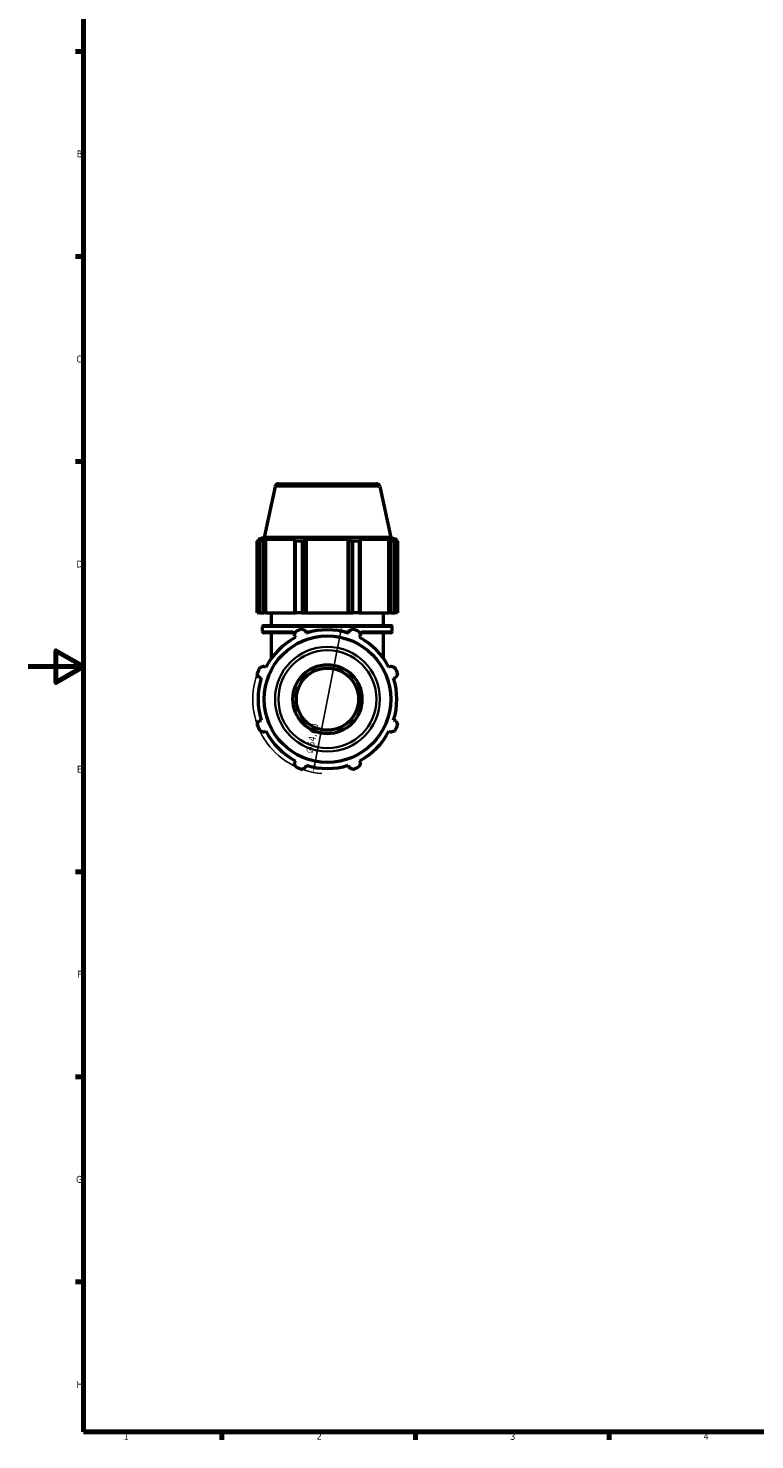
# Model space of a CAD drawing. Header units: millimetres. Extents: x 0 to 960, y 0 to 1056.
# Tile 1 of 7: x 0 to 263, y 17 to 528. Entities that reach past the tile are written whole.
import ezdxf

# ---------------------------------------------------------------- set-up
doc = ezdxf.new("R2010")
doc.units = ezdxf.units.MM
for name, color, linetype, lineweight in [('Border (ISO)', 7, 'Continuous', 70), ('Dimension (ISO)', 7, 'Continuous', 25), ('Visible (ISO)', 7, 'Continuous', 50), ('Visible Narrow (ISO)', 7, 'Continuous', 35)]:
    doc.layers.add(name, color=color, linetype=linetype, lineweight=lineweight)
doc.styles.add('Note Text (ISO)', font='tahoma.ttf')
doc.dimstyles.new('Default (ISO)', dxfattribs={"dimtxt": 2.5, "dimasz": 2.5, "dimexe": 3.175, "dimexo": 0, "dimgap": 0.762, "dimtad": 1, "dimrnd": 1e-08, "dimzin": 0, "dimtxsty": 'Note Text (ISO)', "dimcen": 0.09, "dimdle": 10, "dimclrd": 256, "dimclre": 256, "dimclrt": 256, "dimazin": 0, "dimtfac": 1.40208, "dimtmove": 0, "dimatfit": 3, "dimfxl": 1, "dimtolj": 1, "dimtzin": 0, "dimlwd": -1, "dimlwe": -1, "dimarcsym": 0})

# ---------------------------------------------------------------- blocks, each defined once
blk = doc.blocks.new('Borders Default Border')
at = {"layer": 'Border (ISO)'}
for p, q in [((20, 519.75), (17.1, 519.75)), ((20, 445.5), (17.1, 445.5)), ((20, 371.25), (17.1, 371.25)), ((20, 222.75), (17.1, 222.75)), ((20, 148.5), (17.1, 148.5)), ((20, 74.25), (17.1, 74.25)), ((70.08, 20), (70.08, 17.1)), ((140.17, 20), (140.17, 17.1)), ((210.25, 20), (210.25, 17.1))]:
    blk.add_line(p, q, dxfattribs=at)
at = {"layer": 'Border (ISO)', "flags": 128}
for points in [[(20, 20), (20, 574), (821, 574), (821, 20), (20, 20)], [(0, 297), (20, 297), (10, 302.77), (10, 291.23), (20, 297)]]:
    blk.add_lwpolyline(points, dxfattribs=at)
at = {"layer": 'Border (ISO)', "color": 232, "true_color": 0xca0064, "char_height": 2.5, "attachment_point": 7, "style": 'Note Text (ISO)'}
for s, insert in [('B', (17.59, 481.38)), ('C', (17.43, 407.08)), ('D', (17.43, 332.88)), ('E', (17.64, 258.63)), ('F', (17.7, 184.38)), ('G', (17.31, 110.08)), ('H', (17.44, 35.88)), ('1', (34.48, 17.1)), ('2', (104.37, 17.1)), ('3', (174.43, 17.05)), ('4', (244.42, 17.1))]:
    blk.add_mtext(s, dxfattribs=dict(at, insert=insert))
blk = doc.blocks.new('*D14')
at = {"layer": 'Defpoints', "color": 0, "transparency": 16777216}
for p in [(113.46, 311.72), (103.1, 258.72)]:
    blk.add_point(p, dxfattribs=at)
at = {"layer": 'Dimension (ISO)', "transparency": 16777216}
blk.add_line((112.98, 309.26), (103.58, 261.17), dxfattribs=at)
blk.add_arc((108.28, 285.22), 27, 160.208, 265.681, dxfattribs=at)
for points in [[(112.57, 309.34), (113.39, 309.18), (113.46, 311.72)], [(103.17, 261.25), (103.99, 261.09), (103.1, 258.72)]]:
    blk.add_solid(points, dxfattribs=at)
at = {"layer": 'Dimension (ISO)', "color": 232, "true_color": 0xca0064, "transparency": 16777216, "insert": (100.45, 265.85), "char_height": 2.5, "attachment_point": 1, "rotation": 78.9434, "style": 'Note Text (ISO)'}
blk.add_mtext('\\A1;∅54,00', dxfattribs=at)

msp = doc.modelspace()

# ---------------------------------------------------------------- linework, layer by layer
at = {"layer": 'Visible (ISO)'}
for p, q in [((90.5436, 363.2195), (126.0192, 363.2195)), ((89.321, 362.2294), (85.3866, 343.7195)), ((127.2419, 362.2294), (131.1763, 343.7195)), ((85.3866, 343.7195), (83.1714, 342.9997)), ((84.3336, 342.9997), (83.1714, 342.9997)), ((83.1714, 342.5385), (83.1714, 342.9997)), ((84.3336, 342.9997), (83.5611, 342.7365)), ((85.2901, 342.7365), (86.0086, 342.9997)), ((85.2901, 316.4195), (85.2901, 342.7365)), ((131.1763, 343.7195), (85.3866, 343.7195)), ((86.0086, 316.4195), (86.0086, 342.9997)), ((96.6869, 342.9997), (86.0086, 342.9997)), ((96.6869, 342.9997), (96.3129, 342.7365)), ((96.3129, 342.7365), (96.3129, 316.4195)), ((100.4871, 342.7365), (100.7307, 342.9997)), ((100.4871, 316.4195), (100.4871, 342.7365)), ((100.7307, 316.4195), (100.7307, 342.9997)), ((115.8321, 342.9997), (100.7307, 342.9997)), ((115.8321, 316.4195), (115.8321, 342.9997)), ((115.8321, 342.9997), (116.0757, 342.7365)), ((116.0757, 342.7365), (116.0757, 316.4195)), ((120.2499, 342.7365), (119.8759, 342.9997)), ((130.5543, 342.9997), (119.8759, 342.9997)), ((120.2499, 316.4195), (120.2499, 342.7365)), ((130.5543, 316.4195), (130.5543, 342.9997)), ((130.5543, 342.9997), (131.2727, 342.7365)), ((131.1763, 343.7195), (133.3914, 342.9997)), ((131.2727, 342.7365), (131.2727, 316.4195)), ((133.0018, 342.7365), (132.2292, 342.9997)), ((133.3914, 342.9997), (132.2292, 342.9997)), ((133.3914, 342.5385), (133.3914, 342.9997)), ((83.8527, 342.3856), (82.8764, 342.3856)), ((82.8764, 316.4195), (82.8764, 342.3856)), ((83.8527, 342.3856), (83.8527, 316.4195)), ((99.139, 342.3856), (96.782, 342.3856)), ((96.782, 316.4195), (96.782, 342.3856)), ((99.139, 342.3856), (99.139, 316.4195)), ((119.7809, 342.3856), (117.4238, 342.3856)), ((117.4238, 316.4195), (117.4238, 342.3856)), ((119.7809, 342.3856), (119.7809, 316.4195)), ((133.6865, 342.3856), (132.7101, 342.3856)), ((132.7101, 316.4195), (132.7101, 342.3856)), ((133.6865, 342.3856), (133.6865, 316.4195)), ((83.8527, 316.4195), (82.8764, 316.4195)), ((83.8527, 316.4195), (85.2901, 316.4195)), ((86.0086, 316.4195), (85.2901, 316.4195)), ((85.2914, 311.8595), (131.2714, 311.8595)), ((86.0086, 316.4195), (96.3129, 316.4195)), ((88.0314, 311.8595), (88.0314, 316.4195)), ((96.3129, 316.4195), (96.782, 316.4195)), ((99.139, 316.4195), (96.782, 316.4195)), ((99.139, 316.4195), (100.4871, 316.4195)), ((100.7307, 316.4195), (100.4871, 316.4195)), ((100.7307, 316.4195), (115.8321, 316.4195)), ((116.0757, 316.4195), (115.8321, 316.4195)), ((116.0757, 316.4195), (117.4238, 316.4195)), ((119.7809, 316.4195), (117.4238, 316.4195)), ((119.7809, 316.4195), (120.2499, 316.4195)), ((120.2499, 316.4195), (130.5543, 316.4195)), ((128.5314, 311.8595), (128.5314, 316.4195)), ((131.2727, 316.4195), (130.5543, 316.4195)), ((131.2727, 316.4195), (132.7101, 316.4195)), ((133.6865, 316.4195), (132.7101, 316.4195)), ((84.7914, 309.7595), (84.7914, 311.3595)), ((96.6551, 309.2595), (85.2914, 309.2595)), ((88.0314, 300.067), (88.0314, 309.2595)), ((96.3129, 308.2108), (96.6869, 307.4923)), ((100.7307, 309.1673), (100.4871, 309.9398)), ((101.0295, 309.2595), (100.7016, 309.2595)), ((115.8612, 309.2595), (115.5333, 309.2595)), ((116.0757, 309.9398), (115.8321, 309.1673)), ((119.8759, 307.4923), (120.2499, 308.2108)), ((131.2714, 309.2595), (119.9077, 309.2595)), ((128.5314, 300.067), (128.5314, 309.2595)), ((131.7714, 309.7595), (131.7714, 311.3595)), ((86.0086, 296.814), (85.2901, 297.188)), ((131.2727, 297.188), (130.5543, 296.814)), ((83.5611, 293.0138), (84.3336, 292.7702)), ((132.2292, 292.7702), (133.0018, 293.0138)), ((84.3336, 277.6688), (83.5611, 277.4252)), ((133.0018, 277.4252), (132.2292, 277.6688)), ((85.2901, 273.251), (86.0086, 273.625)), ((130.5543, 273.625), (131.2727, 273.251)), ((96.6869, 262.9466), (96.3129, 262.2282)), ((100.4871, 260.4991), (100.7307, 261.2716)), ((115.8321, 261.2716), (116.0757, 260.4991)), ((120.2499, 262.2282), (119.8759, 262.9466))]:
    msp.add_line(p, q, dxfattribs=at)
for radius in [22.8949, 12.5, 11.25]:
    msp.add_circle((108.2814, 285.2195), radius, dxfattribs=at)
for centre, radius, start, end in [((90.5436, 361.9695), 1.25, 90, 168), ((126.0192, 361.9695), 1.25, 12, 90), ((85.2914, 311.3595), 0.5, 90, 180), ((131.2714, 311.3595), 0.5, 0, 90), ((85.2914, 309.7595), 0.5, 180, 270), ((108.2814, 285.2195), 25.11, 117.5, 152.5), ((108.2814, 285.2195), 27, 109.791984, 115.208016), ((108.2814, 285.2195), 25.11, 72.5, 107.5), ((108.2814, 285.2195), 27, 64.791984, 70.208016), ((108.2814, 285.2195), 25.11, 27.5, 62.5), ((131.2714, 309.7595), 0.5, 270, 0), ((108.2814, 285.2195), 27, 154.791984, 160.208016), ((108.2814, 285.2195), 27, 19.791984, 25.208016), ((108.2814, 285.2195), 25.11, 162.5, 197.5), ((108.2814, 285.2195), 25.11, 342.5, 17.5), ((108.2814, 285.2195), 27, 199.791984, 205.208016), ((108.2814, 285.2195), 27, 334.791984, 340.208016), ((108.2814, 285.2195), 25.11, 207.5, 242.5), ((108.2814, 285.2195), 25.11, 297.5, 332.5), ((108.2814, 285.2195), 27, 244.791984, 250.208016), ((108.2814, 285.2195), 25.11, 252.5, 287.5), ((108.2814, 285.2195), 27, 289.791984, 295.208016)]:
    msp.add_arc(centre, radius, start, end, dxfattribs=at)
for points, weights in [([(82.8764, 342.3856), (83.2257, 342.5681), (83.5611, 342.7365)], [1, 1.00178018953, 1.00274431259]), ([(85.2901, 342.7365), (84.5861, 342.5681), (83.8527, 342.3856)], [1.00274431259, 1.00178018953, 1]), ([(96.782, 342.3856), (96.5426, 342.5681), (96.3129, 342.7365)], [1, 1.00178018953, 1.00274431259]), ([(100.4871, 342.7365), (99.8268, 342.5681), (99.139, 342.3856)], [1.00274431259, 1.00178018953, 1]), ([(117.4238, 342.3856), (116.736, 342.5681), (116.0757, 342.7365)], [1, 1.00178018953, 1.00274431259]), ([(120.2499, 342.7365), (120.0202, 342.5681), (119.7809, 342.3856)], [1.00274431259, 1.00178018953, 1]), ([(132.7101, 342.3856), (131.9768, 342.5681), (131.2727, 342.7365)], [1, 1.00178018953, 1.00274431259]), ([(133.0018, 342.7365), (133.3371, 342.5681), (133.6865, 342.3856)], [1.00274431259, 1.00178018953, 1]), ([(96.3129, 308.2108), (96.5426, 308.9148), (96.782, 309.6482)], [1.00274431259, 1.00178018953, 1]), ([(99.139, 310.6245), (99.8268, 310.2752), (100.4871, 309.9398)], [1, 1.00178018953, 1.00274431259]), ([(116.0757, 309.9398), (116.736, 310.2752), (117.4238, 310.6245)], [1.00274431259, 1.00178018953, 1]), ([(119.7809, 309.6482), (120.0202, 308.9148), (120.2499, 308.2108)], [1, 1.00178018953, 1.00274431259]), ([(83.8527, 296.7189), (84.5861, 296.9583), (85.2901, 297.188)], [1, 1.00178018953, 1.00274431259]), ([(131.2727, 297.188), (131.9768, 296.9583), (132.7101, 296.7189)], [1.00274431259, 1.00178018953, 1]), ([(83.5611, 293.0138), (83.2257, 293.6741), (82.8764, 294.3618)], [1.00274431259, 1.00178018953, 1]), ([(133.6865, 294.3618), (133.3371, 293.6741), (133.0018, 293.0138)], [1, 1.00178018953, 1.00274431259]), ([(82.8764, 276.0771), (83.2257, 276.7649), (83.5611, 277.4252)], [1, 1.00178018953, 1.00274431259]), ([(133.0018, 277.4252), (133.3371, 276.7649), (133.6865, 276.0771)], [1.00274431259, 1.00178018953, 1]), ([(85.2901, 273.251), (84.5861, 273.4807), (83.8527, 273.72)], [1.00274431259, 1.00178018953, 1]), ([(132.7101, 273.72), (131.9768, 273.4807), (131.2727, 273.251)], [1, 1.00178018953, 1.00274431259]), ([(96.782, 260.7908), (96.5426, 261.5241), (96.3129, 262.2282)], [1, 1.00178018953, 1.00274431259]), ([(120.2499, 262.2282), (120.0202, 261.5241), (119.7809, 260.7908)], [1.00274431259, 1.00178018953, 1]), ([(100.4871, 260.4991), (99.8268, 260.1638), (99.139, 259.8144)], [1.00274431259, 1.00178018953, 1]), ([(117.4238, 259.8144), (116.736, 260.1638), (116.0757, 260.4991)], [1, 1.00178018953, 1.00274431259])]:
    msp.add_rational_spline(points, weights, degree=2, dxfattribs=at)
at = {"layer": 'Visible Narrow (ISO)'}
for p, q in [((127.0084, 362.2294), (89.5544, 362.2294)), ((84.8251, 309.7595), (95.9342, 309.7595)), ((131.4822, 311.3595), (85.0806, 311.3595)), ((100.663, 309.7595), (102.839, 309.7595)), ((113.7238, 309.7595), (115.8998, 309.7595)), ((120.6286, 309.7595), (131.7377, 309.7595))]:
    msp.add_line(p, q, dxfattribs=at)
for radius in [18.9605, 17.7378]:
    msp.add_circle((108.2814, 285.2195), radius, dxfattribs=at)

# ---------------------------------------------------------------- block references
msp.add_blockref('Borders Default Border', (0, 0))

# ---------------------------------------------------------------- dimensions: what is measured, and where the dimension line sits
at = {"layer": 'Dimension (ISO)'}
dim = msp.add_diameter_dim_2p(p1=(113.4594, 311.7183), p2=(103.1034, 258.7206), dimstyle='Default (ISO)', override={"dimdec": 2, "dimlfac": 1, "dimtp": 0, "dimtm": 0, "dimtdec": 2, "dimatfit": 2}, dxfattribs=at)
dim.commit()
dim.dimension.update_dxf_attribs({"geometry": '*D14', "text_midpoint": (105.4003, 270.4755), "dimtype": 163})

doc.saveas('drawing.dxf')
